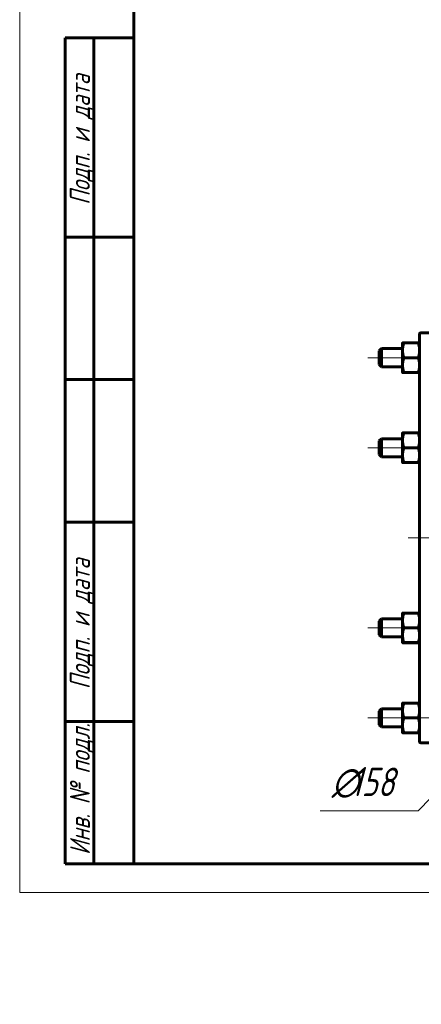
# Model space of a CAD drawing. Header units: millimetres. Extents: x 0 to 420, y -20 to 297.
# Tile 1 of 5: x 0 to 70, y -20 to 153. Entities that reach past the tile are written whole.
import ezdxf

# ---------------------------------------------------------------- set-up
doc = ezdxf.new("R2010")
doc.units = ezdxf.units.MM
for name, pattern in [('K5LT_AXLED', [19.5, 15, -1.5, 1.5, -1.5]), ('K5LT_BASIC', [0]), ('K5LT_THIN', [0])]:
    doc.linetypes.add(name, pattern=pattern)
doc.layers.add('Системный слой', color=7, linetype='Continuous')
doc.layers.add('Системный слой (1)', color=251, linetype='Continuous', true_color=0x6c6c6c)
doc.styles.add('KDIMTEXTSTYLE', font='GOST_AU.SHX', dxfattribs={"width": 0.96, "oblique": 15, "height": 5})
doc.styles.add('KTEXTSTYLE', font='GOST_AU.SHX', dxfattribs={"width": 0.96, "height": 5})
doc.dimstyles.new('KDIMSTYLE (0.40)', dxfattribs={"dimtxt": 5, "dimasz": 1, "dimexe": 2, "dimexo": 0, "dimgap": 1, "dimtad": 1, "dimlfac": 2.5, "dimtxsty": 'KDIMTEXTSTYLE', "dimsah": 1, "dimcen": 0, "dimdle": 1, "dimadec": 0, "dimazin": 0, "dimtfac": 0.667, "dimtmove": 0, "dimatfit": 3, "dimfxl": 1, "dimtvp": 1, "dimtolj": 1, "dimtzin": 0, "dimarcsym": 0})

# ---------------------------------------------------------------- blocks, each defined once
blk = doc.blocks.new('U24')
at = {"layer": 'Системный слой (1)', "linetype": 'K5LT_BASIC', "lineweight": 60}
for p, q in [((69.95, 75.43), (70.07, 75.43)), ((70.07, 75.43), (70.15, 75.43)), ((70.15, 75.43), (70.18, 75.43))]:
    blk.add_line(p, q, dxfattribs=at)
blk = doc.blocks.new('U48')
at = {"layer": 'Системный слой (1)', "linetype": 'K5LT_BASIC', "lineweight": 60}
for p, q in [((70.18, 62.23), (70.18, 98.03)), ((70.18, 26.43), (70.18, 62.23))]:
    blk.add_line(p, q, dxfattribs=at)
blk = doc.blocks.new('U56')
at = {"layer": 'Системный слой (1)', "linetype": 'K5LT_AXLED', "lineweight": 18}
for q in [(116.18, 108.23), (70.18, 62.23), (162.18, 62.23), (116.18, 16.23)]:
    blk.add_line((116.18, 62.23), q, dxfattribs=at)
blk = doc.blocks.new('D2')
at = {"layer": 'Системный слой (1)'}
for points in [[(132.93, 88.32), (134.98, 92.93), (131.81, 89.01), (132.63, 89.09)], [(97.38, 31.53), (100.55, 35.45), (99.73, 35.37), (99.43, 36.14)]]:
    blk.add_hatch(color=256, dxfattribs=at).paths.add_polyline_path(points)
at = {"layer": 'Системный слой (1)', "linetype": 'K5LT_THIN', "lineweight": 18}
for p, q in [((134.98, 92.93), (145.18, 109.58)), ((145.18, 109.58), (162.77, 109.58)), ((97.38, 31.53), (134.98, 92.93)), ((131.81, 89.01), (134.98, 92.93)), ((134.98, 92.93), (132.93, 88.32)), ((132.63, 89.09), (131.81, 89.01)), ((132.93, 88.32), (132.63, 89.09)), ((97.38, 31.53), (99.43, 36.14)), ((100.55, 35.45), (97.38, 31.53)), ((99.43, 36.14), (99.73, 35.37)), ((99.73, 35.37), (100.55, 35.45))]:
    blk.add_line(p, q, dxfattribs=at)
blk.add_wipeout([(147.18, 110.58), (147.18, 117.96), (160.23, 117.96), (160.23, 110.58)]).dxf.layer = 'Системный слой (1)'
at = {"layer": 'Системный слой (1)', "char_height": 5, "attachment_point": 1, "style": 'KTEXTSTYLE'}
for s, insert in [('\\H5.0;\\W1.000;\\Q15;\\Q15;\\W0.960;∅', (147.18, 117.17)), ('\\H5.0;\\W1.000;\\Q15;\\Q15;\\W0.960;180', (150.49, 117.17))]:
    blk.add_mtext(s, dxfattribs=dict(at, insert=insert))
blk = doc.blocks.new('KDIMARROW_01')
at = {"layer": 'Системный слой'}
blk.add_hatch(color=0, dxfattribs=at).paths.add_polyline_path([(-5, -0.66), (0, 0), (-5, 0.66), (-4.5, 0)])
at = {"layer": 'Системный слой', "color": 0, "linetype": 'K5LT_THIN', "lineweight": 18}
for p, q in [((-4.5, 0), (-5, 0.66)), ((-5, 0.66), (0, 0)), ((0, 0), (-5, -0.66)), ((-5, -0.66), (-4.5, 0))]:
    blk.add_line(p, q, dxfattribs=at)
at = {"layer": 'Системный слой (1)', "color": 0, "linetype": 'K5LT_THIN', "lineweight": 18}
blk.add_line((325.81, 196.59), (325.41, 196.59), dxfattribs=at)
blk = doc.blocks.new('D3')
at = {"layer": 'Системный слой (1)'}
for points in [[(86.79, 94.98), (83.94, 99.14), (83.79, 98.33), (82.96, 98.26)], [(149.39, 26.2), (145.56, 29.48), (148.41, 25.32), (148.57, 26.13)]]:
    blk.add_hatch(color=256, dxfattribs=at).paths.add_polyline_path(points)
at = {"layer": 'Системный слой (1)', "linetype": 'K5LT_THIN', "lineweight": 18}
for p, q in [((86.79, 94.98), (82.12, 100.19)), ((83.94, 99.14), (83.79, 98.33)), ((86.79, 94.98), (83.94, 99.14)), ((83.79, 98.33), (82.96, 98.26)), ((82.96, 98.26), (86.79, 94.98)), ((86.79, 94.98), (145.56, 29.48)), ((145.56, 29.48), (148.41, 25.32)), ((149.39, 26.2), (145.56, 29.48)), ((145.56, 29.48), (150.24, 24.27)), ((145.56, 29.48), (159.18, 14.31)), ((148.41, 25.32), (148.57, 26.13)), ((148.57, 26.13), (149.39, 26.2)), ((159.18, 14.31), (177.83, 14.31))]:
    blk.add_line(p, q, dxfattribs=at)
blk.add_wipeout([(161.18, 15.31), (161.18, 22.69), (175.24, 22.69), (175.24, 15.31)]).dxf.layer = 'Системный слой (1)'
at = {"layer": 'Системный слой (1)', "char_height": 5, "attachment_point": 1, "style": 'KTEXTSTYLE'}
for s, insert in [('\\H5.0;\\W1.000;\\Q15;\\Q15;\\W0.960;∅', (161.18, 21.89)), ('\\H5.0;\\W1.000;\\Q15;\\Q15;\\W0.960;220', (164.49, 21.89))]:
    blk.add_mtext(s, dxfattribs=dict(at, insert=insert))
blk = doc.blocks.new('KDIMARROW_02')
at = {"layer": 'Системный слой'}
blk.add_hatch(color=0, dxfattribs=at).paths.add_polyline_path([(4.5, 0), (5, 0.66), (0, 0), (5, -0.66)])
at = {"layer": 'Системный слой', "color": 0, "linetype": 'K5LT_THIN', "lineweight": 18}
for p, q in [((5, 0.66), (0, 0)), ((0, 0), (5, -0.66)), ((0, 0), (7, 0)), ((4.5, 0), (5, 0.66)), ((5, -0.66), (4.5, 0))]:
    blk.add_line(p, q, dxfattribs=at)
at = {"layer": 'Системный слой (1)', "color": 0, "linetype": 'K5LT_THIN', "lineweight": 18}
blk.add_line((325.81, 196.59), (325.41, 196.59), dxfattribs=at)
blk = doc.blocks.new('D4')
at = {"layer": 'Системный слой (1)'}
for points in [[(135.12, 80.91), (138.12, 84.97), (134.17, 81.83), (134.99, 81.73)], [(94.24, 39.49), (98.18, 42.63), (97.36, 42.73), (97.24, 43.54)]]:
    blk.add_hatch(color=256, dxfattribs=at).paths.add_polyline_path(points)
at = {"layer": 'Системный слой (1)', "linetype": 'K5LT_THIN', "lineweight": 18}
for p, q in [((138.12, 84.97), (94.24, 39.49)), ((134.17, 81.83), (138.12, 84.97)), ((138.12, 84.97), (135.12, 80.91)), ((134.99, 81.73), (134.17, 81.83)), ((135.12, 80.91), (134.99, 81.73)), ((94.24, 39.49), (97.24, 43.54)), ((97.24, 43.54), (97.36, 42.73)), ((98.18, 42.63), (94.24, 39.49)), ((97.36, 42.73), (98.18, 42.63)), ((94.24, 39.49), (69.95, 14.31)), ((69.95, 14.31), (52.75, 14.31))]:
    blk.add_line(p, q, dxfattribs=at)
blk.add_wipeout([(54.75, 15.31), (54.75, 22.69), (67.42, 22.69), (67.42, 15.31)]).dxf.layer = 'Системный слой (1)'
at = {"layer": 'Системный слой (1)', "char_height": 5, "attachment_point": 1, "style": 'KTEXTSTYLE'}
for s, insert in [('\\H5.0;\\W1.000;\\Q15;\\Q15;\\W0.960;∅', (54.75, 21.89)), ('\\H5.0;\\W1.000;\\Q15;\\Q15;\\W0.960;158', (58.06, 21.89))]:
    blk.add_mtext(s, dxfattribs=dict(at, insert=insert))
blk = doc.blocks.new('U80')
at = {"linetype": 'K5LT_THIN', "lineweight": 18}
for p, q in [((0, 0), (0, 297)), ((420, 0), (0, 0))]:
    blk.add_line(p, q, dxfattribs=at)
at = {"linetype": 'K5LT_BASIC', "lineweight": 60}
for p, q in [((20, 5), (20, 292)), ((8, 5), (8, 150)), ((20, 150), (8, 150)), ((13, 5), (13, 150)), ((20, 115), (8, 115)), ((20, 90), (8, 90)), ((20, 65), (8, 65)), ((20, 30), (8, 30)), ((20, 5), (8, 5)), ((415, 5), (20, 5))]:
    blk.add_line(p, q, dxfattribs=at)
at = {"char_height": 3.5, "attachment_point": 1, "rotation": 90, "style": 'KTEXTSTYLE'}
for s, insert in [('\\H5.0;\\W1.000;\\Q15;\\Q15;\\W0.960;\\H3.50;Подп. и дата', (8.82, 120.66)), ('\\H5.0;\\W1.000;\\Q15;\\Q15;\\W0.960;\\H3.50;Подп. и дата', (8.82, 35.66)), ('\\H5.0;\\W1.000;\\Q15;\\Q15;\\W0.960;\\H3.50;Инв. № подл.', (8.82, 6.57))]:
    blk.add_mtext(s, dxfattribs=dict(at, insert=insert))

msp = doc.modelspace()

# ---------------------------------------------------------------- linework, layer by layer
at = {"layer": 'Системный слой (1)', "linetype": 'K5LT_BASIC', "lineweight": 60}
for p, q in [((70.3786, 98.2283), (75.9786, 98.2283)), ((63.0786, 95.0283), (63.4786, 95.4283)), ((63.4786, 95.4283), (67.1786, 95.4283)), ((63.4786, 95.4283), (63.4786, 93.8283)), ((67.1786, 95.1303), (67.1786, 96.4283)), ((67.1786, 92.5303), (67.1786, 95.1303)), ((67.4109, 96.4296), (69.9464, 96.4296)), ((63.0786, 92.6283), (63.0786, 95.0283)), ((63.4786, 93.8283), (63.4786, 92.2283)), ((67.4109, 93.8309), (69.9464, 93.8309)), ((63.0786, 92.6283), (63.4786, 92.2283)), ((63.4786, 92.2283), (67.1786, 92.2283)), ((67.1786, 91.2283), (67.1786, 92.5303)), ((67.1786, 91.2283), (67.1786, 91.2283)), ((67.4109, 91.2296), (69.9464, 91.2296)), ((67.4109, 91.227), (69.9464, 91.227)), ((63.0786, 79.2283), (63.4786, 79.6283)), ((63.4786, 79.6283), (63.4786, 78.0283)), ((63.4786, 79.6283), (67.1786, 79.6283)), ((67.1786, 79.3303), (67.1786, 80.6283)), ((67.4109, 80.6296), (69.9464, 80.6296)), ((63.0786, 76.8283), (63.0786, 79.2283)), ((63.4786, 78.0283), (63.4786, 76.4283)), ((67.1786, 76.7303), (67.1786, 79.3303)), ((67.4109, 78.0309), (69.9464, 78.0309)), ((63.0786, 76.8283), (63.4786, 76.4283)), ((63.4786, 76.4283), (67.1786, 76.4283)), ((67.1786, 75.4283), (67.1786, 76.7303)), ((67.1786, 75.4283), (67.1786, 75.4283)), ((67.4109, 75.4296), (69.9464, 75.4296)), ((67.4109, 75.427), (69.9464, 75.427)), ((67.1786, 47.7303), (67.1786, 49.0283)), ((67.4109, 49.0296), (69.9464, 49.0296)), ((63.0786, 47.6283), (63.4786, 48.0283)), ((63.0786, 45.2283), (63.0786, 47.6283)), ((63.4786, 48.0283), (67.1786, 48.0283)), ((63.4786, 48.0283), (63.4786, 46.4283)), ((67.1786, 45.1303), (67.1786, 47.7303)), ((63.0786, 45.2283), (63.4786, 44.8283)), ((63.4786, 46.4283), (63.4786, 44.8283)), ((67.1786, 43.8283), (67.1786, 45.1303)), ((67.4109, 46.4309), (69.9464, 46.4309)), ((63.4786, 44.8283), (67.1786, 44.8283)), ((67.1786, 43.8283), (67.1786, 43.8283)), ((67.4109, 43.8296), (69.9464, 43.8296)), ((67.4109, 43.827), (69.9464, 43.827)), ((67.1786, 31.9303), (67.1786, 33.2283)), ((67.4109, 33.2296), (69.9464, 33.2296)), ((63.0786, 31.8283), (63.4786, 32.2283)), ((63.0786, 29.4283), (63.0786, 31.8283)), ((63.4786, 32.2283), (63.4786, 30.6283)), ((63.4786, 32.2283), (67.1786, 32.2283)), ((67.1786, 29.3303), (67.1786, 31.9303)), ((63.0786, 29.4283), (63.4786, 29.0283)), ((63.4786, 30.6283), (63.4786, 29.0283)), ((67.4109, 30.6309), (69.9464, 30.6309)), ((63.4786, 29.0283), (67.1786, 29.0283)), ((67.1786, 28.0283), (67.1786, 29.3303)), ((67.1786, 28.0283), (67.1786, 28.0283)), ((67.4109, 28.0296), (69.9464, 28.0296)), ((67.4109, 28.027), (69.9464, 28.027)), ((70.3786, 26.2283), (75.9786, 26.2283))]:
    msp.add_line(p, q, dxfattribs=at)
at = {"layer": 'Системный слой (1)', "linetype": 'K5LT_AXLED', "lineweight": 18}
for p, q in [((69.1786, 93.8283), (61.0786, 93.8283)), ((69.1786, 78.0283), (61.0786, 78.0283)), ((68.1786, 62.2283), (164.1786, 62.2283)), ((69.1786, 46.4283), (61.0786, 46.4283)), ((61.0786, 30.6283), (72.1786, 30.6283))]:
    msp.add_line(p, q, dxfattribs=at)
at = {"layer": 'Системный слой (1)', "linetype": 'K5LT_BASIC', "lineweight": 60}
for centre, start, end in [((70.3786, 98.0283), 90, 180), ((70.3786, 26.4283), 180, 270)]:
    msp.add_arc(centre, 0.2, start, end, dxfattribs=at)
for points, weights in [([(67.1786, 96.4283), (67.1786, 96.4289), (67.4109, 96.4296)], [1, 1.0379548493, 1]), ([(67.4109, 96.4296), (67.1786, 95.7333), (67.1786, 95.1303)], [1, 1.0379548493, 1]), ([(67.1786, 95.1303), (67.1786, 94.5272), (67.4109, 93.8309)], [1, 1.0379548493, 1]), ([(69.9464, 96.4296), (70.1786, 96.4289), (70.1786, 96.4283)], [1, 1.0379548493, 1]), ([(70.1786, 95.1303), (70.1786, 95.7333), (69.9464, 96.4296)], [1, 1.0379548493, 1]), ([(69.9464, 93.8309), (70.1786, 94.5272), (70.1786, 95.1303)], [1, 1.0379548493, 1]), ([(67.4109, 93.8309), (67.1786, 93.1339), (67.1786, 92.5303)], [1, 1.0379548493, 1]), ([(70.1786, 92.5303), (70.1786, 93.1339), (69.9464, 93.8309)], [1, 1.0379548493, 1]), ([(67.1786, 92.5303), (67.1786, 91.9266), (67.4109, 91.2296)], [1, 1.0379548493, 1]), ([(69.9464, 91.2296), (70.1786, 91.9266), (70.1786, 92.5303)], [1, 1.0379548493, 1]), ([(67.4109, 91.2296), (67.1786, 91.2289), (67.1786, 91.2283)], [1, 1.0379548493, 1]), ([(67.1786, 91.2283), (67.1786, 91.2277), (67.4109, 91.227)], [1, 1.0379548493, 1]), ([(70.1786, 91.2283), (70.1786, 91.2289), (69.9464, 91.2296)], [1, 1.0379548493, 1]), ([(69.9464, 91.227), (70.1786, 91.2277), (70.1786, 91.2283)], [1, 1.0379548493, 1]), ([(67.1786, 80.6283), (67.1786, 80.6289), (67.4109, 80.6296)], [1, 1.0379548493, 1]), ([(67.4109, 80.6296), (67.1786, 79.9333), (67.1786, 79.3303)], [1, 1.0379548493, 1]), ([(70.1786, 79.3303), (70.1786, 79.9333), (69.9464, 80.6296)], [1, 1.0379548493, 1]), ([(69.9464, 80.6296), (70.1786, 80.6289), (70.1786, 80.6283)], [1, 1.0379548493, 1]), ([(67.1786, 79.3303), (67.1786, 78.7272), (67.4109, 78.0309)], [1, 1.0379548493, 1]), ([(67.4109, 78.0309), (67.1786, 77.3339), (67.1786, 76.7303)], [1, 1.0379548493, 1]), ([(69.9464, 78.0309), (70.1786, 78.7272), (70.1786, 79.3303)], [1, 1.0379548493, 1]), ([(70.1786, 76.7303), (70.1786, 77.3339), (69.9464, 78.0309)], [1, 1.0379548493, 1]), ([(67.1786, 76.7303), (67.1786, 76.1266), (67.4109, 75.4296)], [1, 1.0379548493, 1]), ([(69.9464, 75.4296), (70.1786, 76.1266), (70.1786, 76.7303)], [1, 1.0379548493, 1]), ([(67.1786, 75.4283), (67.179, 75.4277), (67.4109, 75.427)], [1.00011872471, 1.03789539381, 1]), ([(67.4109, 75.4296), (67.1786, 75.4289), (67.1786, 75.4283)], [1, 1.0379548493, 1]), ([(70.1786, 75.4283), (70.1786, 75.4289), (69.9464, 75.4296)], [1, 1.0379548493, 1]), ([(67.1786, 49.0283), (67.1786, 49.0289), (67.4109, 49.0296)], [1, 1.0379548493, 1]), ([(67.4109, 49.0296), (67.1786, 48.3333), (67.1786, 47.7303)], [1, 1.0379548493, 1]), ([(70.1786, 47.7303), (70.1786, 48.3333), (69.9464, 49.0296)], [1, 1.0379548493, 1]), ([(69.9464, 49.0296), (70.1786, 49.0289), (70.1786, 49.0283)], [1, 1.0379548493, 1]), ([(67.1786, 47.7303), (67.1786, 47.1272), (67.4109, 46.4309)], [1, 1.0379548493, 1]), ([(69.9464, 46.4309), (70.1786, 47.1272), (70.1786, 47.7303)], [1, 1.0379548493, 1]), ([(67.4109, 46.4309), (67.1786, 45.7339), (67.1786, 45.1303)], [1, 1.0379548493, 1]), ([(67.1786, 45.1303), (67.1786, 44.5266), (67.4109, 43.8296)], [1, 1.0379548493, 1]), ([(70.1786, 45.1303), (70.1786, 45.7339), (69.9464, 46.4309)], [1, 1.0379548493, 1]), ([(69.9464, 43.8296), (70.1786, 44.5266), (70.1786, 45.1303)], [1, 1.0379548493, 1]), ([(67.4109, 43.8296), (67.1786, 43.8289), (67.1786, 43.8283)], [1, 1.0379548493, 1]), ([(67.1786, 43.8283), (67.1786, 43.8277), (67.4109, 43.827)], [1, 1.0379548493, 1]), ([(70.1786, 43.8283), (70.1786, 43.8289), (69.9464, 43.8296)], [1, 1.0379548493, 1]), ([(69.9464, 43.827), (70.1786, 43.8277), (70.1786, 43.8283)], [1, 1.0379548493, 1]), ([(67.1786, 33.2283), (67.1786, 33.2289), (67.4109, 33.2296)], [1, 1.0379548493, 1]), ([(67.4109, 33.2296), (67.1786, 32.5333), (67.1786, 31.9303)], [1, 1.0379548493, 1]), ([(69.9464, 33.2296), (70.1786, 33.2289), (70.1786, 33.2283)], [1, 1.0379548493, 1]), ([(70.1786, 31.9303), (70.1786, 32.5333), (69.9464, 33.2296)], [1, 1.0379548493, 1]), ([(67.1786, 31.9303), (67.1786, 31.3272), (67.4109, 30.6309)], [1, 1.0379548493, 1]), ([(69.9464, 30.6309), (70.1786, 31.3272), (70.1786, 31.9303)], [1, 1.0379548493, 1]), ([(67.4109, 30.6309), (67.1786, 29.9339), (67.1786, 29.3303)], [1, 1.0379548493, 1]), ([(70.1786, 29.3303), (70.1786, 29.9339), (69.9464, 30.6309)], [1, 1.0379548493, 1]), ([(67.4109, 28.0296), (67.1786, 28.0289), (67.1786, 28.0283)], [1, 1.0379548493, 1]), ([(67.1786, 28.0283), (67.1786, 28.0277), (67.4109, 28.027)], [1, 1.0379548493, 1]), ([(67.1786, 29.3303), (67.1786, 28.7266), (67.4109, 28.0296)], [1, 1.0379548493, 1]), ([(69.9464, 28.0296), (70.1786, 28.7266), (70.1786, 29.3303)], [1, 1.0379548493, 1]), ([(70.1786, 28.0283), (70.1786, 28.0289), (69.9464, 28.0296)], [1, 1.0379548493, 1]), ([(69.9464, 28.027), (70.1786, 28.0277), (70.1786, 28.0283)], [1, 1.0379548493, 1])]:
    msp.add_rational_spline(points, weights, degree=2, dxfattribs=at)

# ---------------------------------------------------------------- block references
at = {"layer": 'Системный слой (1)'}
for name in ['U56', 'U48', 'U24']:
    msp.add_blockref(name, (0, 0), dxfattribs=at)

# ---------------------------------------------------------------- next in the draw order: dimensions: what is measured, and where the dimension line sits
dim = msp.add_diameter_dim_2p(p1=(69.1752, -14.5224), p2=(163.182, 138.9791), dimstyle='KDIMSTYLE (0.40)', override={"dimtih": 1, "dimtoh": 1, "dimpost": '\\H5.0;\\W0.960;\\Q15;<>', "dimblk1": 'KDIMARROW_01', "dimblk2": 'KDIMARROW_01', "dimtol": 1, "dimtp": 0, "dimtm": 0, "dimtdec": 5, "dimtmove": 1, "dimatfit": 2, "dimtolj": 1}, dxfattribs=at)
dim.commit()
dim.dimension.update_dxf_attribs({"geometry": 'D2', "text_midpoint": (147.1786, 109.5817), "dimtype": 163})

# ---------------------------------------------------------------- next in the draw order: dimensions: what is measured, and where the dimension line sits
dim = msp.add_diameter_dim_2p(p1=(42.7147, 144.1005), p2=(189.6425, -19.6439), dimstyle='KDIMSTYLE (0.40)', override={"dimtih": 1, "dimtoh": 1, "dimpost": '\\H5.0;\\W0.960;\\Q15;<>', "dimblk1": 'KDIMARROW_02', "dimblk2": 'KDIMARROW_02', "dimtol": 1, "dimtp": 0, "dimtm": 0, "dimtdec": 5, "dimtmove": 1, "dimatfit": 2, "dimtolj": 1}, dxfattribs=at)
dim.commit()
dim.dimension.update_dxf_attribs({"geometry": 'D3', "text_midpoint": (161.1786, 14.3068), "dimtype": 163})

# ---------------------------------------------------------------- next in the draw order: dimensions: what is measured, and where the dimension line sits
dim = msp.add_diameter_dim_2p(p1=(171.029, 119.0829), p2=(61.3283, 5.3738), dimstyle='KDIMSTYLE (0.40)', override={"dimtih": 1, "dimtoh": 1, "dimpost": '\\H5.0;\\W0.960;\\Q15;<>', "dimblk1": 'KDIMARROW_01', "dimblk2": 'KDIMARROW_01', "dimtol": 1, "dimtp": 0, "dimtm": 0, "dimtdec": 5, "dimtmove": 1, "dimatfit": 2, "dimtolj": 1}, dxfattribs=at)
dim.commit()
dim.dimension.update_dxf_attribs({"geometry": 'D4', "text_midpoint": (67.9464, 14.3068), "dimtype": 163})

# ---------------------------------------------------------------- next in the draw order: linework, layer by layer
at = {"layer": 'Системный слой (1)', "linetype": 'K5LT_AXLED', "lineweight": 18}
for p, q in [((164.1786, 62.2283), (68.1786, 62.2283)), ((69.1786, 30.6283), (61.0786, 30.6283))]:
    msp.add_line(p, q, dxfattribs=at)

# ---------------------------------------------------------------- next in the draw order: block references
msp.add_blockref('U80', (0, 0))

doc.saveas('drawing.dxf')
